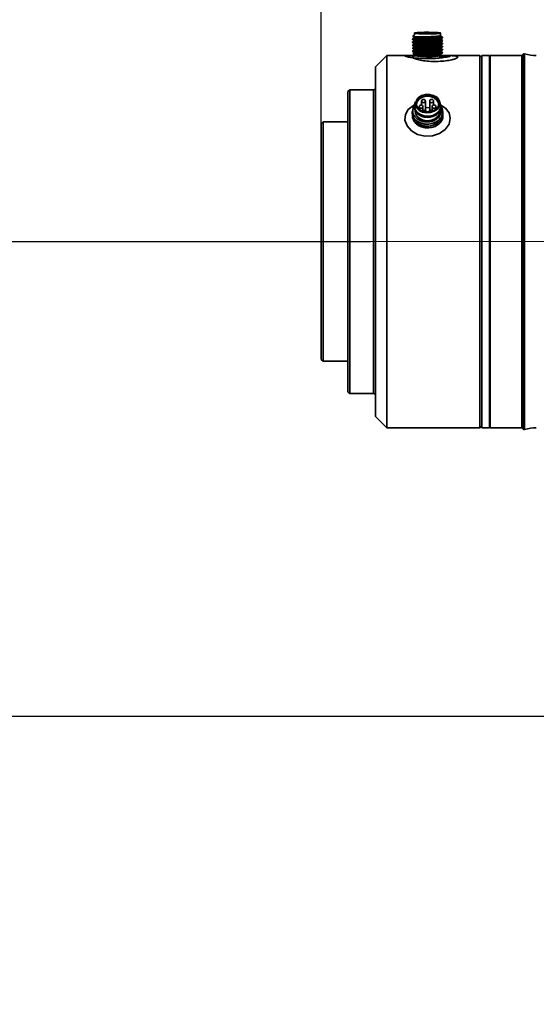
# Model space of a CAD drawing. Header units: millimetres. Extents: x -71 to 231, y 92 to 236.
# Tile 20 of 24: x 200 to 208, y 211 to 228. Entities that reach past the tile are written whole.
import ezdxf

# ---------------------------------------------------------------- set-up
doc = ezdxf.new("R2010")
doc.units = ezdxf.units.MM
doc.linetypes.add('CENTERX2', pattern=[20.32, 12.7, -2.54, 2.54, -2.54])
doc.layers.add('10', color=7, linetype='Continuous')
doc.styles.add('SLDTEXTSTYLE0', font='TXT', dxfattribs={"width": 0.7})
doc.dimstyles.new('SLDDIMSTYLE0', dxfattribs={"dimtxt": 3.5, "dimasz": 2.1, "dimexe": 0, "dimexo": 0.0625, "dimgap": 0.875, "dimtad": 2, "dimdec": 3, "dimlfac": 15.77, "dimrnd": 1e-09, "dimzin": 12, "dimdsep": 46, "dimtxsty": 'SLDTEXTSTYLE0', "dimsah": 1, "dimcen": 0.09, "dimadec": 0, "dimazin": 3, "dimtfac": 1, "dimtdec": 3, "dimtofl": 0, "dimtmove": 0, "dimatfit": 3, "dimfxl": 0, "dimfrac": 2, "dimtolj": 1, "dimtzin": 12, "dimarcsym": 0})
doc.dimstyles.new('SLDDIMSTYLE1', dxfattribs={"dimtxt": 3.5, "dimasz": 2.1, "dimexe": 0, "dimexo": 0.0625, "dimgap": 0.875, "dimtad": 2, "dimdec": 1, "dimlfac": 15.77, "dimrnd": 1e-09, "dimzin": 12, "dimdsep": 46, "dimtxsty": 'SLDTEXTSTYLE0', "dimsah": 1, "dimcen": 0.09, "dimadec": 0, "dimazin": 3, "dimtfac": 1, "dimtdec": 3, "dimtofl": 0, "dimtmove": 0, "dimatfit": 3, "dimfxl": 0, "dimfrac": 2, "dimtolj": 1, "dimtzin": 12, "dimarcsym": 0})

# ---------------------------------------------------------------- blocks, each defined once
blk = doc.blocks.new('_D_2')
at = {"layer": '10'}
for p, q in [((213.448, 215.894), (190.001, 215.894)), ((192.001, 160.409), (192.001, 215.894)), ((212.141, 160.409), (190.001, 160.409))]:
    blk.add_line(p, q, dxfattribs=at)
for points in [[(192.001, 215.894), (191.751, 213.794), (192.251, 213.794)], [(192.001, 160.409), (192.251, 162.509), (191.751, 162.509)]]:
    blk.add_solid(points, dxfattribs=at)
at = {"layer": '10', "insert": (187.489, 197.531), "char_height": 3.5, "attachment_point": 1, "rotation": 90, "style": 'SLDTEXTSTYLE0'}
blk.add_mtext('875', dxfattribs=at)
blk = doc.blocks.new('_D_3')
at = {"layer": '10'}
for p, q in [((205.521, 223.82), (190.001, 223.82)), ((192.001, 223.82), (192.001, 215.894)), ((213.448, 215.894), (190.001, 215.894))]:
    blk.add_line(p, q, dxfattribs=at)
for points in [[(192.001, 223.82), (191.751, 221.72), (192.251, 221.72)], [(192.001, 215.894), (192.251, 217.994), (191.751, 217.994)]]:
    blk.add_solid(points, dxfattribs=at)
at = {"layer": '10', "insert": (187.489, 217.976), "char_height": 3.5, "attachment_point": 1, "rotation": 90, "style": 'SLDTEXTSTYLE0'}
blk.add_mtext('125', dxfattribs=at)
blk = doc.blocks.new('_D_4')
at = {"layer": '10'}
for p, q in [((204.699, 225.786), (204.699, 233.485)), ((211.567, 221.94), (211.567, 233.485)), ((211.567, 231.485), (204.699, 231.485))]:
    blk.add_line(p, q, dxfattribs=at)
for points in [[(204.699, 231.485), (206.799, 231.235), (206.799, 231.735)], [(211.567, 231.485), (209.467, 231.735), (209.467, 231.235)]]:
    blk.add_solid(points, dxfattribs=at)
at = {"layer": '10', "insert": (204, 235.997), "char_height": 3.5, "attachment_point": 1, "style": 'SLDTEXTSTYLE0'}
blk.add_mtext('108.3', dxfattribs=at)
blk = doc.blocks.new('_D_5')
at = {"layer": '10'}
for p, q in [((211.567, 217.413), (211.567, 198.346)), ((223.044, 99.295), (223.044, 202.346)), ((211.567, 200.346), (200.119, 200.346)), ((211.567, 200.346), (223.044, 200.346))]:
    blk.add_line(p, q, dxfattribs=at)
for points in [[(211.567, 200.346), (213.667, 200.096), (213.667, 200.596)], [(223.044, 200.346), (220.944, 200.596), (220.944, 200.096)]]:
    blk.add_solid(points, dxfattribs=at)
at = {"layer": '10', "insert": (200.119, 204.858), "char_height": 3.5, "attachment_point": 1, "style": 'SLDTEXTSTYLE0'}
blk.add_mtext('181', dxfattribs=at)
blk = doc.blocks.new('_D_6')
at = {"layer": '10'}
for p, q in [((205.521, 223.82), (180.972, 223.82)), ((182.972, 223.82), (182.972, 103.339)), ((213.073, 103.339), (180.972, 103.339))]:
    blk.add_line(p, q, dxfattribs=at)
for points in [[(182.972, 223.82), (182.722, 221.72), (183.222, 221.72)], [(182.972, 103.339), (183.222, 105.439), (182.722, 105.439)]]:
    blk.add_solid(points, dxfattribs=at)
at = {"layer": '10', "insert": (178.46, 162.13), "char_height": 3.5, "attachment_point": 1, "rotation": 90, "style": 'SLDTEXTSTYLE0'}
blk.add_mtext('1900', dxfattribs=at)

msp = doc.modelspace()

# ---------------------------------------------------------------- linework, layer by layer
at = {"color": 7, "linetype": 'Continuous', "lineweight": 35}
for p, q in [((206.221218, 227.203991), (206.221218, 227.200847)), ((206.221218, 227.153334), (206.221218, 227.150204)), ((206.256094, 227.273555), (206.231434, 227.248987)), ((206.25294, 227.182445), (206.25294, 227.171546)), ((206.253039, 227.233015), (206.253039, 227.222185)), ((206.256094, 227.301628), (206.256094, 227.273146)), ((206.259265, 227.301628), (206.259265, 227.299363)), ((206.690463, 227.299363), (206.690463, 227.301628)), ((206.693634, 227.273146), (206.693634, 227.301628)), ((206.702963, 227.264261), (206.693634, 227.273555)), ((206.693634, 227.198716), (206.693634, 227.20428)), ((206.696777, 227.146171), (206.696777, 227.155449)), ((206.720338, 227.169574), (206.724073, 227.175542)), ((206.724073, 227.178674), (206.720339, 227.172707)), ((206.72851, 227.226152), (206.72851, 227.229298)), ((206.72851, 227.175526), (206.72851, 227.178658)), ((206.221218, 227.102724), (206.221218, 227.099568)), ((206.221218, 227.05206), (206.221218, 227.048948)), ((206.221218, 227.001439), (206.221218, 226.998335)), ((206.25301, 227.081193), (206.25301, 227.070289)), ((206.253032, 227.131786), (206.253032, 227.120917)), ((206.253101, 227.030528), (206.253101, 227.019633)), ((206.693634, 227.097556), (206.693634, 227.103044)), ((206.696634, 227.095623), (206.696634, 227.104767)), ((206.696727, 226.994273), (206.696727, 227.003473)), ((206.696777, 227.045017), (206.696777, 227.054219)), ((206.720338, 227.118946), (206.724073, 227.124917)), ((206.720338, 227.068335), (206.724073, 227.074302)), ((206.724073, 227.128044), (206.720339, 227.122074)), ((206.724073, 227.077418), (206.720339, 227.071454)), ((206.724073, 227.02678), (206.720339, 227.020811)), ((206.720339, 227.017667), (206.724073, 227.023634)), ((206.72851, 227.124902), (206.72851, 227.128028)), ((206.72851, 227.074286), (206.72851, 227.077402)), ((206.72851, 227.023618), (206.72851, 227.026764)), ((205.796361, 226.927664), (205.606126, 226.737429)), ((205.796361, 226.927664), (205.606126, 226.737429)), ((206.147648, 226.927664), (205.796361, 226.927664)), ((206.262573, 226.927664), (205.796361, 226.927664)), ((205.796361, 226.927664), (205.796361, 220.713333)), ((205.796361, 226.927664), (205.796361, 220.713333)), ((206.234594, 226.955538), (206.269162, 226.921099)), ((206.360805, 226.926044), (206.41761, 226.929703)), ((206.418983, 226.924579), (206.360805, 226.926044)), ((206.41761, 226.929703), (206.412273, 226.949608)), ((206.422975, 226.909693), (206.418983, 226.924579)), ((206.643489, 226.957751), (206.703163, 226.962596)), ((206.680566, 226.921099), (206.697741, 226.93821)), ((206.680952, 226.88666), (206.680952, 226.921483)), ((207.349943, 226.927664), (206.687155, 226.927664)), ((206.695579, 226.940379), (206.69211, 226.936774)), ((206.696625, 226.943672), (206.696625, 226.952847)), ((207.349943, 226.927664), (206.802467, 226.927664)), ((207.381649, 226.895958), (207.349943, 226.927664)), ((207.381649, 226.895958), (207.349943, 226.927664)), ((207.349943, 220.713501), (207.349943, 226.927664)), ((207.349943, 220.713333), (207.349943, 226.927664)), ((207.508472, 226.927664), (207.381649, 226.927664)), ((207.381649, 226.927664), (207.381649, 223.891969)), ((207.508472, 226.927664), (207.508472, 223.891969)), ((208.04747, 226.927664), (207.521154, 226.927664)), ((207.521154, 226.927664), (207.521154, 223.820498)), ((208.065995, 226.946188), (208.04747, 226.927664)), ((208.04747, 226.927664), (208.04747, 220.713333)), ((208.04747, 226.927664), (208.04747, 223.820498)), ((208.065995, 226.946188), (208.065995, 223.820498)), ((208.096741, 226.954362), (208.096741, 223.820498)), ((205.606126, 220.903567), (205.606126, 226.737429)), ((205.606126, 220.903567), (205.606126, 226.737429)), ((207.521154, 226.7945), (207.508472, 226.7945)), ((205.174927, 226.35696), (205.143222, 226.325254)), ((205.174927, 226.35696), (205.143222, 226.325254)), ((205.143222, 223.66759), (205.143222, 226.325254)), ((205.143222, 223.493562), (205.143222, 226.325254)), ((205.57442, 226.35696), (205.174927, 226.35696)), ((205.57442, 226.35696), (205.174927, 226.35696)), ((205.174927, 226.35696), (205.174927, 223.665655)), ((205.174927, 226.35696), (205.174927, 223.489424)), ((205.57442, 221.284037), (205.57442, 226.35696)), ((205.57442, 221.284037), (205.57442, 226.35696)), ((206.270914, 226.154259), (206.259701, 226.108588)), ((206.375023, 226.162545), (206.375023, 226.100633)), ((206.438435, 226.03229), (206.438435, 226.162545)), ((206.511358, 226.162509), (206.511358, 226.032254)), ((206.574769, 226.100599), (206.574769, 226.162509)), ((206.690027, 226.108588), (206.678814, 226.154259)), ((206.241384, 226.068101), (206.241207, 226.067789)), ((206.256094, 226.079014), (206.259701, 226.108588)), ((206.256094, 226.078957), (206.256094, 226.057948)), ((206.268777, 226.002971), (206.268777, 225.993871)), ((206.335348, 226.069945), (206.335348, 226.032264)), ((206.398759, 225.999142), (206.398759, 226.069945)), ((206.44532, 225.99356), (206.439019, 226.035041)), ((206.510774, 226.035005), (206.504473, 225.993524)), ((206.550947, 226.069888), (206.550947, 225.999134)), ((206.614358, 226.032246), (206.614358, 226.069888)), ((206.680952, 225.993871), (206.680952, 226.002971)), ((206.690379, 226.039691), (206.69587, 226.007864)), ((206.693634, 226.057948), (206.693634, 226.078957)), ((206.221218, 225.96449), (206.221218, 225.962408)), ((206.221218, 225.930878), (206.221218, 225.928793)), ((206.381441, 225.90979), (206.386856, 225.907875)), ((206.539623, 225.834965), (206.539068, 225.834809)), ((206.562872, 225.907875), (206.568288, 225.90979)), ((206.658395, 225.896896), (206.658395, 225.900539)), ((206.708475, 225.835833), (206.684709, 225.803121)), ((206.72851, 225.979211), (206.72851, 225.981285)), ((206.72851, 225.945605), (206.72851, 225.947684)), ((206.72851, 225.91198), (206.72851, 225.914074)), ((204.731047, 225.817962), (204.699341, 225.786256)), ((204.731047, 225.817962), (204.699341, 225.786256)), ((204.699341, 221.85474), (204.699341, 225.786256)), ((204.699341, 221.85474), (204.699341, 225.786256)), ((205.143222, 225.817962), (204.731047, 225.817962)), ((205.143222, 225.817962), (204.731047, 225.817962)), ((204.731047, 225.817962), (204.731047, 221.823035)), ((204.731047, 225.817962), (204.731047, 221.823035)), ((207.381649, 223.891969), (207.381649, 220.713333)), ((207.508472, 223.891969), (207.508472, 220.713333)), ((207.521154, 223.820498), (207.521154, 220.713333)), ((208.04747, 223.820498), (208.04747, 220.713333)), ((208.065995, 223.820498), (208.065995, 220.694808)), ((208.096741, 223.820498), (208.096741, 220.686635)), ((205.143222, 221.315742), (205.143222, 223.66759)), ((205.174927, 223.665655), (205.174927, 221.284037)), ((205.143222, 221.315742), (205.143222, 223.493562)), ((205.174927, 223.489424), (205.174927, 221.284037)), ((204.699341, 221.85474), (204.731047, 221.823035)), ((204.699341, 221.85474), (204.731047, 221.823035)), ((204.731047, 221.823035), (205.143222, 221.823035)), ((204.731047, 221.823035), (205.143222, 221.823035)), ((205.143222, 221.315742), (205.174927, 221.284037)), ((205.143222, 221.315742), (205.174927, 221.284037)), ((205.174927, 221.284037), (205.57442, 221.284037)), ((205.174927, 221.284037), (205.57442, 221.284037)), ((205.606126, 220.903567), (205.796361, 220.713333)), ((205.606126, 220.903567), (205.796361, 220.713333)), ((207.349943, 220.713333), (207.381649, 220.745039)), ((207.508472, 220.846497), (207.521154, 220.846497)), ((205.796361, 220.713333), (207.080755, 220.713333)), ((205.796361, 220.713333), (207.349943, 220.713333)), ((207.191414, 220.713501), (207.349943, 220.713501)), ((207.381649, 220.713333), (207.508472, 220.713333)), ((207.521154, 220.713333), (208.04747, 220.713333)), ((208.04747, 220.713333), (208.065995, 220.694808))]:
    msp.add_line(p, q, dxfattribs=at)
at = {"color": 7, "linetype": 'Continuous', "lineweight": 35, "flags": 128}
for points in [[(206.419781, 227.288703), (206.35402, 227.290495), (206.301354, 227.293494), (206.26749, 227.297374), (206.256099, 227.301715), (206.268414, 227.306047), (206.303101, 227.3099), (206.356402, 227.312856), (206.422539, 227.314596), (206.494347, 227.31493), (206.564044, 227.313823), (206.624076, 227.311395), (206.667939, 227.307908), (206.69088, 227.303741), (206.690411, 227.299344), (206.666585, 227.295196), (206.621983, 227.291744), (206.561438, 227.289363), (206.491512, 227.288312), (206.419781, 227.288703)], [(206.529148, 227.314366), (206.458457, 227.314752), (206.389544, 227.313715), (206.329877, 227.311369), (206.285921, 227.307968), (206.262441, 227.303879), (206.261979, 227.299546), (206.284587, 227.295439), (206.327814, 227.292003), (206.386977, 227.28961), (206.455663, 227.288519), (206.52643, 227.288849), (206.59161, 227.290563), (206.644137, 227.293477), (206.678322, 227.297274), (206.690459, 227.301543), (206.679232, 227.305821), (206.64586, 227.309645), (206.593957, 227.3126), (206.529148, 227.314366)], [(206.522762, 227.312867), (206.582841, 227.311189), (206.629897, 227.308358), (206.658253, 227.304715), (206.66449, 227.3007), (206.647856, 227.296797), (206.610355, 227.293476), (206.556513, 227.291139), (206.492823, 227.290067), (206.426966, 227.290389), (206.366887, 227.292067), (206.319831, 227.294898), (206.291475, 227.298541), (206.285238, 227.302556), (206.301872, 227.306459), (206.339373, 227.30978), (206.393215, 227.312117), (206.456905, 227.31319), (206.522762, 227.312867)], [(206.78145, 226.900842), (206.719259, 226.904304), (206.680952, 226.905645)], [(206.682233, 226.126118), (206.670973, 226.075691), (206.638463, 226.030736), (206.588223, 225.996122), (206.5257, 225.975601), (206.457667, 225.971397), (206.391498, 225.983965), (206.334363, 226.011944), (206.292454, 226.052301), (206.270311, 226.100663), (206.270335, 226.151789), (206.270914, 226.154259)], [(206.276887, 226.131531), (206.288803, 226.080815), (206.32316, 226.036209), (206.375816, 226.003095), (206.440417, 225.985465), (206.509174, 225.985447), (206.573792, 226.003043), (206.626478, 226.036129), (206.660877, 226.080717), (206.672841, 226.131427), (206.660925, 226.182143), (206.626568, 226.226749), (206.573913, 226.259863), (206.509311, 226.277493), (206.440554, 226.277511), (206.375936, 226.259915), (206.32325, 226.226829), (206.288851, 226.182241), (206.276887, 226.131531)], [(206.282475, 226.13153), (206.294101, 226.180808), (206.327529, 226.224137), (206.378728, 226.25629), (206.441523, 226.273389), (206.508339, 226.273372), (206.571117, 226.25624), (206.622286, 226.22406), (206.655674, 226.180713), (206.667253, 226.131428), (206.655627, 226.08215), (206.622199, 226.038821), (206.571, 226.006668), (206.508206, 225.989569), (206.44139, 225.989586), (206.378611, 226.006718), (206.327442, 226.038898), (206.294054, 226.082245), (206.282475, 226.13153)], [(206.296058, 226.078299), (206.290971, 226.110518), (206.303412, 226.160268), (206.339009, 226.203292), (206.392953, 226.233781), (206.457961, 226.247615), (206.525251, 226.242927), (206.585736, 226.22035), (206.631247, 226.182933), (206.655638, 226.13573), (206.655614, 226.085115), (206.65367, 226.078299)], [(206.438435, 226.162545), (206.438435, 226.162536), (206.436017, 226.15345), (206.42914, 226.145748), (206.418852, 226.140603), (206.406718, 226.138799), (206.394585, 226.140609), (206.384302, 226.14576), (206.377432, 226.153465), (206.375023, 226.162553), (206.375023, 226.162553)], [(206.574769, 226.162509), (206.574769, 226.162501), (206.572352, 226.153414), (206.565475, 226.145712), (206.555187, 226.140567), (206.543053, 226.138763), (206.53092, 226.140574), (206.520636, 226.145724), (206.513767, 226.153429), (206.511358, 226.162517), (206.511358, 226.162517)], [(206.262346, 226.102032), (206.238206, 226.093008), (206.153039, 226.02697), (206.103932, 225.94201), (206.096797, 225.847208), (206.131821, 225.753239), (206.205086, 225.67075), (206.309164, 225.610316), (206.432131, 225.580924), (206.559178, 225.586773), (206.676351, 225.626519), (206.77151, 225.694881), (206.833735, 225.783025), (206.855333, 225.87908), (206.834271, 225.971204), (206.773284, 226.050188), (206.678509, 226.109029), (206.678509, 226.109029)], [(206.690027, 226.108588), (206.690663, 226.105869), (206.690637, 226.051931), (206.66723, 226.000923), (206.622976, 225.95837), (206.562673, 225.928885), (206.492853, 225.915663), (206.421085, 225.920136), (206.355144, 225.94182), (206.302177, 225.978364), (206.267923, 226.02581), (206.256094, 226.079014), (206.256094, 226.079014)], [(206.693634, 226.057948), (206.690637, 226.030922), (206.66723, 225.979914), (206.622976, 225.937361), (206.562673, 225.907876), (206.492853, 225.894654), (206.421085, 225.899127), (206.355144, 225.920811), (206.302177, 225.957355), (206.267923, 226.004801), (206.256094, 226.058005), (206.256094, 226.058005)], [(206.645363, 225.907166), (206.598535, 225.870401), (206.538305, 225.847016), (206.471201, 225.839545), (206.404493, 225.848797), (206.345412, 225.873771), (206.300358, 225.911759), (206.274215, 225.958645), (206.268777, 225.993871)], [(206.398759, 226.069945), (206.398759, 226.069937), (206.396341, 226.06085), (206.389465, 226.053148), (206.379176, 226.048003), (206.367042, 226.046199), (206.35491, 226.04801), (206.344626, 226.05316), (206.337757, 226.060866), (206.335348, 226.069953), (206.335348, 226.069953)], [(206.438435, 226.037632), (206.439227, 226.032281), (206.436749, 226.022967), (206.429701, 226.015073), (206.419155, 226.009799), (206.406717, 226.00795), (206.398759, 226.008693)], [(206.438435, 226.03229), (206.438435, 226.032281), (206.436017, 226.023195), (206.42914, 226.015493), (206.418852, 226.010348), (206.406718, 226.008543), (206.398759, 226.009306)], [(206.511358, 226.056378), (206.474929, 226.059118), (206.438435, 226.056388)], [(206.44532, 225.99356), (206.445568, 225.990261), (206.445535, 225.989072)], [(206.504473, 225.993524), (206.504224, 225.990246), (206.504255, 225.98908)], [(206.511358, 226.037597), (206.510565, 226.032262), (206.513035, 226.022947), (206.520076, 226.015049), (206.530617, 226.00977), (206.543052, 226.007914), (206.550947, 226.008641)], [(206.614358, 226.069888), (206.614358, 226.06988), (206.611941, 226.060793), (206.605064, 226.053091), (206.594775, 226.047947), (206.582641, 226.046142), (206.570509, 226.047953), (206.560225, 226.053103), (206.553356, 226.060809), (206.550947, 226.069897), (206.550947, 226.069897)], [(206.680952, 225.993871), (206.673715, 225.953326), (206.645363, 225.907166)], [(206.684692, 225.871385), (206.671557, 225.88414), (206.658422, 225.896895)], [(207.373651, 220.737226), (207.353896, 220.717457), (207.349943, 220.713501)]]:
    msp.add_lwpolyline(points, dxfattribs=at)
at = {"color": 7, "linetype": 'Continuous', "lineweight": 35}
for centre, radius, start, end in [((206.388493, 227.606628), 0.68574, 258.902623, 272.615149), ((206.390862, 227.51943), 0.610583, 258.5029813, 273.0147907), ((206.504299, 228.106591), 1.187999, 265.9203617, 279.1504864), ((206.505542, 227.959391), 1.05294, 265.5024927, 279.5683554), ((208.088414, 226.923769), 0.031706, 74.7739012, 135), ((208.296585, 227.688589), 0.760938, 254.7739012, 269.6588065), ((205.57442, 226.388666), 0.031706, 270, 0), ((205.57442, 226.388666), 0.031706, 270, 0), ((206.406729, 226.162545), 0.031706, 0, 180), ((206.543064, 226.162509), 0.031706, 0, 180), ((206.536059, 226.117845), 0.146408, 3.2391331, 61.3475086), ((206.396053, 225.98013), 0.177937, 141.571969, 150.3701165), ((206.367053, 226.069945), 0.031706, 0, 180), ((206.541374, 226.038344), 0.030626, 191.4549369, 288.2151264), ((206.582653, 226.069888), 0.031706, 0, 180), ((206.474864, 226.160096), 0.267134, 250.7645398, 289.2354602), ((205.57442, 221.252331), 0.031706, 0, 90), ((205.57442, 221.252331), 0.031706, 0, 90), ((208.088414, 220.717228), 0.031706, 225, 285.2260988), ((208.296585, 219.952408), 0.760938, 90.3411935, 105.2260988)]:
    msp.add_arc(centre, radius, start, end, dxfattribs=at)
for points, knots in [([(206.220313, 227.201175), (206.225826, 227.198011), (206.236851, 227.191683), (206.247889, 227.185346), (206.253407, 227.182177)], [0, 0, 0, 0, 0.50004887, 1, 1, 1, 1]), ([(206.220517, 227.150456), (206.226022, 227.147295), (206.23703, 227.140976), (206.248053, 227.134646), (206.253563, 227.131481)], [0, 0, 0, 0, 0.500049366, 1, 1, 1, 1]), ([(206.253461, 227.222633), (206.248116, 227.219563), (206.237426, 227.213423), (206.226747, 227.207293), (206.221408, 227.204227)], [0, 0, 0, 0, 0.49995789, 1, 1, 1, 1]), ([(206.253469, 227.172028), (206.248129, 227.168961), (206.237448, 227.162827), (206.226782, 227.156702), (206.221448, 227.153639)], [0, 0, 0, 0, 0.499957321, 1, 1, 1, 1]), ([(206.411, 227.148973), (206.379728, 227.148652), (206.317182, 227.14801), (206.251807, 227.149598), (206.218875, 227.151825), (206.224614, 227.153273), (206.226539, 227.153758)], [0, 0, 0, 0, 0.285333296, 0.570666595, 0.855999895, 1, 1, 1, 1]), ([(206.411001, 227.199589), (206.379725, 227.199272), (206.317173, 227.198638), (206.251843, 227.200238), (206.218982, 227.202461), (206.224602, 227.203898), (206.226446, 227.20437)], [0, 0, 0, 0, 0.286659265, 0.573318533, 0.859977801, 1, 1, 1, 1]), ([(206.225655, 227.150188), (206.22446, 227.149851), (206.219862, 227.148552), (206.252186, 227.146464), (206.317087, 227.14487), (206.379695, 227.14551), (206.411, 227.14583)], [0, 0, 0, 0, 0.104741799, 0.403161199, 0.7015806, 1, 1, 1, 1]), ([(206.22501, 227.20051), (206.224286, 227.20028), (206.22053, 227.199089), (206.252529, 227.197101), (206.317001, 227.195499), (206.379667, 227.196135), (206.411, 227.196453)], [0, 0, 0, 0, 0.073772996, 0.382515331, 0.691257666, 1, 1, 1, 1]), ([(206.231253, 227.246098), (206.231093, 227.246013), (206.228844, 227.244818), (206.250735, 227.242656), (206.296326, 227.240178), (206.356438, 227.239155), (206.423442, 227.239177), (206.495256, 227.240469), (206.573398, 227.243518), (206.639558, 227.248114), (206.679696, 227.253154), (206.703012, 227.258496), (206.702747, 227.261874), (206.702589, 227.263892)], [0, 0, 0, 0, 0.008493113, 0.11940702, 0.230223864, 0.339406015, 0.408372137, 0.516303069, 0.624258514, 0.730599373, 0.837089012, 0.902713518, 1, 1, 1, 1]), ([(206.231001, 227.245668), (206.233001, 227.24452), (206.240504, 227.240213), (206.248017, 227.235898), (206.253528, 227.232734)], [0, 0, 0, 0, 0.266598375, 1, 1, 1, 1]), ([(206.255907, 227.121221), (206.254823, 227.120994), (206.25101, 227.120197), (206.26742, 227.118842), (206.304191, 227.117717), (206.358889, 227.117457), (206.425132, 227.118416), (206.496306, 227.120677), (206.565228, 227.124347), (206.625528, 227.129242), (206.669631, 227.135193), (206.694531, 227.141017), (206.694275, 227.144778), (206.694176, 227.146248)], [0, 0, 0, 0, 0.03952133, 0.139137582, 0.238737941, 0.338370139, 0.437954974, 0.537600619, 0.637171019, 0.736828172, 0.836386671, 0.936052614, 1, 1, 1, 1]), ([(206.69209, 227.15367), (206.691835, 227.153235), (206.690331, 227.150669), (206.668681, 227.146175), (206.628796, 227.140591), (206.573548, 227.135925), (206.510382, 227.132295), (206.443896, 227.129886), (206.380124, 227.128629), (206.324616, 227.128482), (206.282543, 227.129216), (206.256785, 227.130497), (206.255074, 227.131502), (206.254291, 227.131962)], [0, 0, 0, 0, 0.020342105, 0.119920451, 0.219390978, 0.318942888, 0.418453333, 0.517964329, 0.617515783, 0.71698692, 0.816565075, 0.916015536, 1, 1, 1, 1]), ([(206.255745, 227.171614), (206.255107, 227.171351), (206.253066, 227.170509), (206.273694, 227.169202), (206.313887, 227.168208), (206.371797, 227.168201), (206.439407, 227.169387), (206.510744, 227.17197), (206.57855, 227.175871), (206.635825, 227.181033), (206.677023, 227.187124), (206.698995, 227.193811), (206.695245, 227.198332), (206.693391, 227.200567)], [0, 0, 0, 0, 0.043608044, 0.139496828, 0.235314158, 0.331190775, 0.427022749, 0.522885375, 0.618732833, 0.714580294, 0.810442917, 0.906274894, 1, 1, 1, 1]), ([(206.254955, 227.222529), (206.254753, 227.222051), (206.254305, 227.220988), (206.280078, 227.219574), (206.324709, 227.218759), (206.384872, 227.218969), (206.453917, 227.220449), (206.525148, 227.223285), (206.591078, 227.227479), (206.646171, 227.232836), (206.681905, 227.239101), (206.698569, 227.244166), (206.695383, 227.24697), (206.694781, 227.247501)], [0, 0, 0, 0, 0.081244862, 0.1806917, 0.280265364, 0.379717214, 0.479285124, 0.578745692, 0.678304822, 0.777777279, 0.877324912, 0.976811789, 1, 1, 1, 1]), ([(206.695314, 227.258452), (206.695769, 227.258061), (206.698695, 227.255549), (206.684893, 227.250907), (206.654487, 227.24497), (206.606481, 227.239746), (206.547564, 227.235505), (206.482169, 227.232377), (206.416204, 227.230475), (206.355269, 227.229694), (206.304666, 227.22996), (206.270004, 227.230986), (206.253521, 227.232118), (206.254819, 227.232778), (206.255059, 227.2329)], [0, 0, 0, 0, 0.017692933, 0.113709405, 0.20982205, 0.305815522, 0.401935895, 0.497934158, 0.594039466, 0.690068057, 0.786139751, 0.882209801, 0.978240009, 1, 1, 1, 1]), ([(206.691066, 227.204149), (206.690162, 227.203317), (206.68695, 227.20036), (206.661593, 227.195553), (206.617956, 227.190158), (206.560763, 227.185674), (206.496311, 227.182328), (206.429893, 227.180135), (206.367627, 227.179154), (206.314141, 227.179192), (206.276041, 227.180093), (206.255313, 227.181288), (206.255511, 227.182098), (206.255576, 227.182365)], [0, 0, 0, 0, 0.03963939, 0.140741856, 0.241977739, 0.343092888, 0.444307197, 0.545459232, 0.646634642, 0.747829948, 0.848962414, 0.950189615, 1, 1, 1, 1]), ([(206.411, 227.196453), (206.444066, 227.197223), (206.510199, 227.198763), (206.607005, 227.204095), (206.681474, 227.211347), (206.724656, 227.219071), (206.724238, 227.224163), (206.724073, 227.226168)], [0, 0, 0, 0, 0.2150995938, 0.4301991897, 0.6452987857, 0.8603983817, 1, 1, 1, 1]), ([(206.411, 227.14583), (206.444126, 227.146599), (206.510378, 227.148137), (206.606287, 227.153479), (206.684163, 227.160695), (206.70828, 227.166615), (206.720338, 227.169574)], [0, 0, 0, 0, 0.249999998, 0.499999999, 0.749999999, 1, 1, 1, 1]), ([(206.721305, 227.232984), (206.724241, 227.231879), (206.734708, 227.22794), (206.717015, 227.220968), (206.670095, 227.213026), (206.59509, 227.206502), (206.503915, 227.201717), (206.441972, 227.200299), (206.411001, 227.199589)], [0, 0, 0, 0, 0.072328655, 0.257862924, 0.443397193, 0.628931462, 0.814465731, 1, 1, 1, 1]), ([(206.693019, 227.203927), (206.698522, 227.207087), (206.709528, 227.213409), (206.720551, 227.219737), (206.726062, 227.222901)], [0, 0, 0, 0, 0.499952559, 1, 1, 1, 1]), ([(206.693343, 227.153476), (206.69885, 227.156639), (206.709866, 227.162967), (206.720897, 227.169301), (206.726414, 227.172468)], [0, 0, 0, 0, 0.499955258, 1, 1, 1, 1]), ([(206.725525, 227.182275), (206.720174, 227.185346), (206.709536, 227.191453), (206.698913, 227.197553), (206.693634, 227.200585)], [0, 0, 0, 0, 0.503020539, 1, 1, 1, 1]), ([(206.725528, 227.232842), (206.72018, 227.235913), (206.710586, 227.241422), (206.701005, 227.246925), (206.696765, 227.249361)], [0, 0, 0, 0, 0.557436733, 1, 1, 1, 1]), ([(206.725246, 227.131738), (206.719899, 227.134808), (206.710403, 227.14026), (206.70092, 227.145707), (206.696777, 227.148086)], [0, 0, 0, 0, 0.563118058, 1, 1, 1, 1]), ([(206.221096, 226.998185), (206.226453, 226.995111), (206.237168, 226.988962), (206.247893, 226.982803), (206.253255, 226.979724)], [0, 0, 0, 0, 0.500043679, 1, 1, 1, 1]), ([(206.253503, 227.070769), (206.24813, 227.067683), (206.237384, 227.06151), (206.226651, 227.055347), (206.221284, 227.052265)], [0, 0, 0, 0, 0.499954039, 1, 1, 1, 1]), ([(206.221337, 227.048773), (206.226688, 227.0457), (206.237389, 227.039555), (206.248101, 227.0334), (206.253457, 227.030323)], [0, 0, 0, 0, 0.500042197, 1, 1, 1, 1]), ([(206.221391, 227.099356), (206.226739, 227.096285), (206.237432, 227.090143), (206.248137, 227.083993), (206.253488, 227.080918)], [0, 0, 0, 0, 0.500031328, 1, 1, 1, 1]), ([(206.253442, 227.121358), (206.248098, 227.118289), (206.237409, 227.112151), (206.226734, 227.106023), (206.221396, 227.102958)], [0, 0, 0, 0, 0.499946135, 1, 1, 1, 1]), ([(206.253668, 227.020188), (206.248298, 227.017104), (206.237559, 227.010934), (206.226831, 227.004773), (206.221466, 227.001692)], [0, 0, 0, 0, 0.499965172, 1, 1, 1, 1]), ([(206.411001, 226.997042), (206.379726, 226.996724), (206.317176, 226.99609), (206.251834, 226.997688), (206.218954, 226.999914), (206.224605, 227.001354), (206.226471, 227.00183)], [0, 0, 0, 0, 0.286306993, 0.572613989, 0.858920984, 1, 1, 1, 1]), ([(206.411, 227.098333), (206.379724, 227.098015), (206.317173, 227.097379), (206.251844, 227.098976), (206.218983, 227.101196), (206.224602, 227.102631), (206.226445, 227.103102)], [0, 0, 0, 0, 0.286675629, 0.573351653, 0.860027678, 1, 1, 1, 1]), ([(206.411001, 227.047693), (206.379722, 227.047372), (206.317164, 227.046732), (206.251882, 227.048322), (206.219093, 227.05052), (206.224588, 227.051936), (206.226349, 227.05239)], [0, 0, 0, 0, 0.288053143, 0.576106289, 0.864159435, 1, 1, 1, 1]), ([(206.225655, 227.099552), (206.22446, 227.099215), (206.219862, 227.097914), (206.252186, 227.095823), (206.317087, 227.094226), (206.379696, 227.094863), (206.411, 227.095182)], [0, 0, 0, 0, 0.104741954, 0.403161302, 0.701580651, 1, 1, 1, 1]), ([(206.225655, 227.048932), (206.22446, 227.048595), (206.219862, 227.047298), (206.252186, 227.045213), (206.317086, 227.043622), (206.379695, 227.044264), (206.410999, 227.044585)], [0, 0, 0, 0, 0.104740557, 0.403160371, 0.701580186, 1, 1, 1, 1]), ([(206.225655, 226.998319), (206.22446, 226.997981), (206.219862, 226.99668), (206.252186, 226.994588), (206.317086, 226.992989), (206.379695, 226.993625), (206.410999, 226.993944)], [0, 0, 0, 0, 0.10473894, 0.403159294, 0.701579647, 1, 1, 1, 1]), ([(206.694616, 227.0451), (206.694139, 227.043306), (206.693035, 227.039153), (206.664384, 227.032937), (206.615386, 227.026983), (206.551162, 227.022164), (206.478856, 227.018718), (206.406155, 227.016746), (206.340748, 227.016137), (206.289176, 227.016742), (206.259412, 227.018124), (206.248406, 227.019403), (206.253441, 227.019968), (206.253493, 227.019974)], [0, 0, 0, 0, 0.077898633, 0.180280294, 0.282546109, 0.384967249, 0.487201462, 0.589632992, 0.691874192, 0.794284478, 0.896568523, 0.998931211, 1, 1, 1, 1]), ([(206.693765, 226.994346), (206.694296, 226.993113), (206.695842, 226.989524), (206.672089, 226.983755), (206.628136, 226.977572), (206.566175, 226.972492), (206.495227, 226.968722), (206.421843, 226.966421), (206.35432, 226.965539), (206.298879, 226.965879), (206.264382, 226.967148), (206.249498, 226.968477), (206.254339, 226.969179), (206.255207, 226.969304)], [0, 0, 0, 0, 0.053743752, 0.156403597, 0.259086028, 0.36168527, 0.464414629, 0.566972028, 0.669721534, 0.772273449, 0.875011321, 0.97759626, 1, 1, 1, 1]), ([(206.693634, 227.097556), (206.694796, 227.096987), (206.700708, 227.094094), (206.688372, 227.088772), (206.655565, 227.082173), (206.602167, 227.07644), (206.535596, 227.071904), (206.462542, 227.068799), (206.390735, 227.067113), (206.327948, 227.066828), (206.280909, 227.067608), (206.254573, 227.069048), (206.255063, 227.070112), (206.255277, 227.070575)], [0, 0, 0, 0, 0.024443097, 0.124359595, 0.224135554, 0.324080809, 0.423834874, 0.523781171, 0.623554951, 0.72347155, 0.823294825, 0.923159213, 1, 1, 1, 1]), ([(206.690585, 227.10288), (206.6872, 227.101108), (206.679065, 227.096851), (206.636314, 227.090785), (206.573755, 227.085147), (206.49799, 227.081063), (206.419867, 227.078573), (206.348251, 227.077738), (206.292182, 227.078242), (206.257938, 227.079649), (206.255895, 227.080814), (206.254975, 227.081339)], [0, 0, 0, 0, 0.083542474, 0.200765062, 0.317986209, 0.435180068, 0.552428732, 0.669595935, 0.786867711, 0.904010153, 1, 1, 1, 1]), ([(206.690157, 227.001597), (206.687662, 227.000081), (206.681063, 226.996073), (206.641947, 226.99015), (206.580822, 226.984396), (206.506028, 226.980127), (206.427755, 226.977485), (206.354927, 226.976482), (206.297147, 226.976866), (206.260404, 226.978197), (206.256743, 226.979353), (206.255099, 226.979872)], [0, 0, 0, 0, 0.072196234, 0.190986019, 0.309562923, 0.428359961, 0.546931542, 0.665730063, 0.784303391, 0.903097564, 1, 1, 1, 1]), ([(206.690475, 227.052295), (206.687486, 227.050633), (206.680032, 227.046487), (206.639308, 227.04045), (206.577207, 227.034789), (206.50203, 227.03057), (206.423898, 227.02805), (206.351351, 227.027087), (206.294994, 227.027569), (206.259526, 227.028876), (206.25689, 227.029994), (206.255765, 227.030471)], [0, 0, 0, 0, 0.079481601, 0.198233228, 0.31717317, 0.435942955, 0.554865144, 0.67365802, 0.792558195, 0.911377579, 1, 1, 1, 1]), ([(206.410999, 227.044585), (206.444125, 227.045354), (206.510377, 227.046894), (206.606286, 227.052236), (206.684163, 227.059454), (206.70828, 227.065375), (206.720338, 227.068335)], [0, 0, 0, 0, 0.249999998, 0.499999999, 0.749999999, 1, 1, 1, 1]), ([(206.410999, 226.993944), (206.444125, 226.994711), (206.510378, 226.996246), (206.606287, 227.001582), (206.684163, 227.008792), (206.70828, 227.014709), (206.720339, 227.017667)], [0, 0, 0, 0, 0.249999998, 0.499999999, 0.749999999, 1, 1, 1, 1]), ([(206.411, 227.095182), (206.444126, 227.095953), (206.510379, 227.097495), (206.606287, 227.102841), (206.684163, 227.110062), (206.70828, 227.115985), (206.720338, 227.118946)], [0, 0, 0, 0, 0.249999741, 0.499999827, 0.749999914, 1, 1, 1, 1]), ([(206.723368, 226.979906), (206.725842, 226.978382), (206.731735, 226.97475), (206.719323, 226.968994), (206.691172, 226.962953), (206.659383, 226.959485), (206.643489, 226.957751)], [0, 0, 0, 0, 0.194317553, 0.462879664, 0.731441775, 1, 1, 1, 1]), ([(206.692953, 227.102652), (206.698293, 227.105721), (206.708974, 227.111858), (206.71967, 227.118002), (206.725019, 227.121075)], [0, 0, 0, 0, 0.499958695, 1, 1, 1, 1]), ([(206.693039, 227.052072), (206.698384, 227.055142), (206.709075, 227.061284), (206.719781, 227.067432), (206.725135, 227.070506)], [0, 0, 0, 0, 0.499947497, 1, 1, 1, 1]), ([(206.693086, 227.001382), (206.698433, 227.004452), (206.709128, 227.010593), (206.71984, 227.01674), (206.725196, 227.019814)], [0, 0, 0, 0, 0.49995128, 1, 1, 1, 1]), ([(206.725246, 227.081109), (206.719873, 227.084195), (206.709328, 227.09025), (206.698798, 227.0963), (206.693634, 227.099267)], [0, 0, 0, 0, 0.509531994, 1, 1, 1, 1]), ([(206.725457, 226.979749), (206.720079, 226.982836), (206.710496, 226.988336), (206.700926, 226.993831), (206.696727, 226.996242)], [0, 0, 0, 0, 0.561215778, 1, 1, 1, 1]), ([(206.725293, 227.030426), (206.719926, 227.033507), (206.710415, 227.038969), (206.700917, 227.044426), (206.696777, 227.046804)], [0, 0, 0, 0, 0.564219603, 1, 1, 1, 1]), ([(206.094395, 226.921869), (206.098569, 226.918743), (206.106917, 226.912493), (206.171957, 226.898258), (206.267989, 226.884779), (206.388392, 226.875784), (206.518142, 226.874411), (206.642667, 226.881017), (206.748401, 226.893397), (206.824073, 226.907732), (206.859552, 226.919724), (206.855195, 226.926772), (206.819391, 226.927241), (206.802467, 226.927463)], [0, 0, 0, 0, 0.091563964, 0.183111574, 0.275084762, 0.367349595, 0.45914746, 0.550447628, 0.64199574, 0.734148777, 0.826324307, 0.917908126, 1, 1, 1, 1]), ([(206.147648, 226.927429), (206.130228, 226.927283), (206.09955, 226.927026), (206.09595, 226.923425), (206.094395, 226.921869)], [0, 0, 0, 0, 0.567819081, 1, 1, 1, 1]), ([(206.982156, 226.901082), (206.977982, 226.894999), (206.969634, 226.882836), (206.904594, 226.860764), (206.808563, 226.841314), (206.688159, 226.828888), (206.558409, 226.827016), (206.433883, 226.836082), (206.328152, 226.853599), (206.25247, 226.875243), (206.217032, 226.89586), (206.221206, 226.911614), (206.256507, 226.917104), (206.272963, 226.919663)], [0, 0, 0, 0, 0.091758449, 0.1835005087, 0.2756690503, 0.368129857, 0.4601227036, 0.5516167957, 0.6433593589, 0.7357081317, 0.8280794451, 0.919857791, 1, 1, 1, 1]), ([(206.412275, 226.949602), (206.381977, 226.949693), (206.321628, 226.949874), (206.259907, 226.952558), (206.229854, 226.955587), (206.236137, 226.957448), (206.238163, 226.958048)], [0, 0, 0, 0, 0.29038271, 0.578419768, 0.864111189, 1, 1, 1, 1]), ([(206.253575, 226.969532), (206.248203, 226.966447), (206.242685, 226.963278), (206.237173, 226.960113), (206.237027, 226.960029)], [0, 0, 0, 0, 0.973448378, 1, 1, 1, 1]), ([(206.690182, 226.951044), (206.688146, 226.949624), (206.682536, 226.945709), (206.644337, 226.93985), (206.584498, 226.934005), (206.510114, 226.929696), (206.431054, 226.926877), (206.38425, 226.926354), (206.360866, 226.926093)], [0, 0, 0, 0, 0.102224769, 0.281781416, 0.461416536, 0.640935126, 0.820601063, 1, 1, 1, 1]), ([(206.643477, 226.957755), (206.626777, 226.956583), (206.59346, 226.954245), (206.534241, 226.951777), (206.472468, 226.950107), (206.432304, 226.949774), (206.412273, 226.949608)], [0, 0, 0, 0, 0.251878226, 0.502504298, 0.751878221, 1, 1, 1, 1]), ([(206.417611, 226.929702), (206.443534, 226.931517), (206.49611, 226.935199), (206.577931, 226.942763), (206.652836, 226.951874), (206.686242, 226.958989), (206.703164, 226.962593)], [0, 0, 0, 0, 0.239895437, 0.486525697, 0.739893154, 1, 1, 1, 1]), ([(206.636484, 226.928318), (206.621805, 226.927509), (206.592445, 226.92589), (206.537008, 226.924491), (206.477672, 226.923914), (206.438547, 226.924358), (206.418983, 226.924579)], [0, 0, 0, 0, 0.249959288, 0.499945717, 0.749959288, 1, 1, 1, 1]), ([(206.69211, 226.936774), (206.685824, 226.935262), (206.673287, 226.932247), (206.648748, 226.929651), (206.636513, 226.928357)], [0, 0, 0, 0, 0.5014509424, 1, 1, 1, 1]), ([(206.689268, 226.927389), (206.701797, 226.927373), (206.756429, 226.927305), (206.842119, 226.9263), (206.928963, 226.921898), (206.975394, 226.913339), (206.980219, 226.904594), (206.982156, 226.901082)], [0, 0, 0, 0, 0.074556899, 0.325097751, 0.577267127, 0.830233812, 1, 1, 1, 1]), ([(206.693137, 226.950843), (206.698483, 226.953915), (206.709176, 226.960059), (206.719884, 226.966209), (206.725239, 226.969285)], [0, 0, 0, 0, 0.499954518, 1, 1, 1, 1]), ([(206.703163, 226.962596), (206.710936, 226.964241), (206.720964, 226.966363), (206.723251, 226.968595), (206.723765, 226.969097)], [0, 0, 0, 0, 0.775232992, 1, 1, 1, 1]), ([(206.332381, 225.812541), (206.306836, 225.828226), (206.255748, 225.859595), (206.222163, 225.928519), (206.213885, 225.980694), (206.227455, 226.003558), (206.227962, 226.004412)], [0, 0, 0, 0, 0.329078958, 0.658157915, 0.987236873, 1, 1, 1, 1]), ([(206.539068, 225.834809), (206.516058, 225.830135), (206.468962, 225.820568), (206.393606, 225.828859), (206.323885, 225.854118), (206.267627, 225.896728), (206.232385, 225.951021), (206.221569, 226.011206), (206.234793, 226.049274), (206.241222, 226.067783)], [0, 0, 0, 0, 0.132082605, 0.270337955, 0.414556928, 0.558547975, 0.708616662, 0.858327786, 1, 1, 1, 1]), ([(206.695848, 226.007711), (206.696126, 225.995025), (206.696804, 225.964122), (206.680807, 225.927304), (206.663127, 225.906241), (206.658357, 225.900558)], [0, 0, 0, 0, 0.337063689, 0.821112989, 1, 1, 1, 1]), ([(206.682894, 226.091856), (206.684212, 226.090833), (206.708933, 226.071652), (206.728026, 226.01778), (206.731708, 225.940332), (206.700376, 225.894361), (206.684709, 225.871376)], [0, 0, 0, 0, 0.018425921, 0.345617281, 0.67280864, 1, 1, 1, 1]), ([(206.716567, 225.998511), (206.71922, 225.993839), (206.735153, 225.965785), (206.729404, 225.905883), (206.699607, 225.860481), (206.684709, 225.837781)], [0, 0, 0, 0, 0.0908209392, 0.5454104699, 1, 1, 1, 1]), ([(206.226084, 225.962381), (206.225117, 225.950795), (206.22214, 225.915117), (206.257608, 225.857325), (206.307456, 225.826085), (206.33238, 225.810466)], [0, 0, 0, 0, 0.193848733, 0.596924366, 1, 1, 1, 1]), ([(206.332381, 225.778919), (206.307457, 225.79454), (206.257609, 225.825784), (206.22214, 225.883582), (206.225117, 225.919263), (206.226084, 225.930851)], [0, 0, 0, 0, 0.403074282, 0.806148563, 1, 1, 1, 1]), ([(206.226084, 225.928766), (206.225117, 225.917179), (206.22214, 225.881497), (206.257608, 225.823698), (206.307456, 225.792454), (206.33238, 225.776831)], [0, 0, 0, 0, 0.193848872, 0.596924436, 1, 1, 1, 1]), ([(206.685526, 225.803349), (206.67511, 225.793393), (206.646825, 225.766356), (206.583562, 225.734572), (206.499747, 225.717397), (206.412951, 225.722341), (206.334358, 225.748673), (206.275329, 225.793052), (206.242702, 225.835825), (206.240165, 225.862722), (206.239534, 225.869412)], [0, 0, 0, 0, 0.0852534, 0.231523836, 0.377872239, 0.521786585, 0.670925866, 0.812454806, 0.953356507, 1, 1, 1, 1]), ([(206.684709, 225.871376), (206.662885, 225.851687), (206.619235, 225.812309), (206.523611, 225.782941), (206.421298, 225.779774), (206.36202, 225.801619), (206.332381, 225.812541)], [0, 0, 0, 0, 0.249999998, 0.499999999, 0.749999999, 1, 1, 1, 1]), ([(206.684709, 225.837781), (206.662884, 225.818089), (206.619234, 225.778707), (206.523611, 225.749332), (206.421298, 225.746159), (206.36202, 225.767999), (206.332381, 225.778919)], [0, 0, 0, 0, 0.249999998, 0.499999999, 0.749999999, 1, 1, 1, 1]), ([(206.339565, 225.852044), (206.348489, 225.846691), (206.374195, 225.831273), (206.428224, 225.819447), (206.49414, 225.817228), (206.55858, 225.830834), (206.616917, 225.856884), (206.644573, 225.883562), (206.658395, 225.896896)], [0, 0, 0, 0, 0.096174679, 0.277028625, 0.457756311, 0.638549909, 0.819346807, 1, 1, 1, 1]), ([(206.658395, 225.900539), (206.653334, 225.89535), (206.633924, 225.87545), (206.594395, 225.850659), (206.555614, 225.839547), (206.539623, 225.834965)], [0, 0, 0, 0, 0.171672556, 0.65846198, 1, 1, 1, 1]), ([(206.658357, 225.896915), (206.671521, 225.91449), (206.692691, 225.942753), (206.693424, 225.97496), (206.693702, 225.987139)], [0, 0, 0, 0, 0.6218566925, 1, 1, 1, 1]), ([(206.684708, 225.835701), (206.701708, 225.858515), (206.727533, 225.89317), (206.724634, 225.932271), (206.723644, 225.945632)], [0, 0, 0, 0, 0.658293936, 1, 1, 1, 1]), ([(206.684709, 225.869303), (206.701709, 225.892118), (206.727533, 225.926774), (206.724634, 225.965877), (206.723644, 225.979238)], [0, 0, 0, 0, 0.658296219, 1, 1, 1, 1]), ([(206.72338, 225.951934), (206.723587, 225.951543), (206.73628, 225.927576), (206.728723, 225.872107), (206.69938, 225.826815), (206.684709, 225.804169)], [0, 0, 0, 0, 0.008239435, 0.504119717, 1, 1, 1, 1]), ([(206.708474, 225.835837), (206.720323, 225.859011), (206.733192, 225.884182), (206.727611, 225.909795), (206.727169, 225.911826)], [0, 0, 0, 0, 0.920692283, 1, 1, 1, 1]), ([(207.080755, 220.713388), (207.085679, 220.713373), (207.11053, 220.713294), (207.150802, 220.713495), (207.183482, 220.7135), (207.191414, 220.713501)], [0, 0, 0, 0, 0.157619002, 0.795544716, 1, 1, 1, 1])]:
    msp.add_open_spline(points, degree=3, knots=knots, dxfattribs=at)
for points in [[(206.720339, 227.172707), (206.70828, 227.169748), (206.684164, 227.16383), (206.606288, 227.156616), (206.510379, 227.151278), (206.444127, 227.149741), (206.411, 227.148973)], [(206.720339, 227.122074), (206.70828, 227.119114), (206.684164, 227.113195), (206.606288, 227.10598), (206.510379, 227.10064), (206.444127, 227.099102), (206.411, 227.098333)], [(206.720339, 227.071454), (206.70828, 227.068493), (206.684163, 227.06257), (206.606288, 227.05535), (206.510379, 227.050004), (206.444127, 227.048463), (206.411001, 227.047693)], [(206.720339, 227.020811), (206.70828, 227.017849), (206.684164, 227.011925), (206.606288, 227.004703), (206.51038, 226.999356), (206.444127, 226.997813), (206.411001, 226.997042)], [(206.33238, 225.810466), (206.362019, 225.799544), (206.421297, 225.777699), (206.52361, 225.780866), (206.619234, 225.810235), (206.662884, 225.849614), (206.684709, 225.869303)], [(206.33238, 225.776831), (206.362019, 225.765912), (206.421298, 225.744073), (206.52361, 225.747248), (206.619233, 225.776626), (206.662883, 225.816009), (206.684708, 225.835701)]]:
    msp.add_open_spline(points, degree=3, dxfattribs=at)
at = {"layer": '10', "linetype": 'CENTERX2', "lineweight": 18, "ltscale": 1.268231}
msp.add_line((205.521154, 223.820498), (210.04747, 223.820498), dxfattribs=at)

# ---------------------------------------------------------------- dimensions: what is measured, and where the dimension line sits
at = {"layer": '10'}
for base, p1, p2, dimstyle, picture, middle in [((204.699341, 231.485073), (211.566811, 221.939712), (204.699341, 225.786256), 'SLDDIMSTYLE0', '_D_4', (207.83583, 231.485073)), ((223.044178, 200.346048), (211.566811, 217.413396), (223.044178, 99.295451), 'SLDDIMSTYLE1', '_D_5', (202.420334, 200.346048))]:
    dim = msp.add_linear_dim(base=base, p1=p1, p2=p2, dimstyle=dimstyle, dxfattribs=at)
    dim.commit()
    dim.dimension.update_dxf_attribs({"geometry": picture, "text_midpoint": middle, "dimtype": 160})
for base, p1, p2, picture, middle in [((192.001131, 215.894056), (205.521154, 223.820498), (213.447597, 215.894056), '_D_3', (192.001131, 220.279743)), ((182.971806, 103.338571), (205.521154, 223.820498), (213.073347, 103.338571), '_D_6', (182.971806, 165.199837)), ((192.001131, 215.894056), (212.141319, 160.408957), (213.447597, 215.894056), '_D_2', (192.001131, 199.830112))]:
    dim = msp.add_linear_dim(base=base, p1=p1, p2=p2, angle=90, dimstyle='SLDDIMSTYLE0', dxfattribs=at)
    dim.commit()
    dim.dimension.update_dxf_attribs({"geometry": picture, "text_midpoint": middle, "dimtype": 160})

doc.saveas('drawing.dxf')
